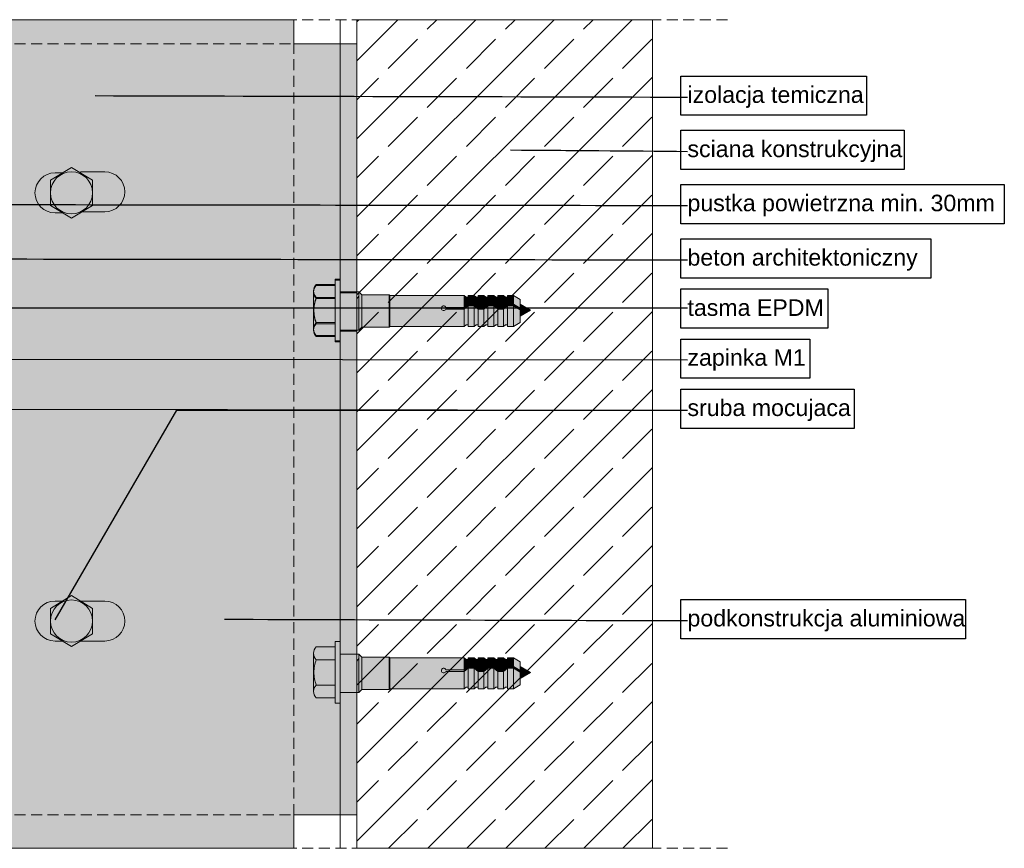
# Model space of a CAD drawing. Extents: x -106507 to -42801, y 48734 to 74234.
# Tile 53 of 69: x -50483 to -48700, y 67636 to 69137. Entities that reach past the tile are written whole.
import ezdxf

# ---------------------------------------------------------------- set-up
doc = ezdxf.new("R2010")
doc.units = 0
doc.header["$MEASUREMENT"] = 0
doc.linetypes.add('Hidden Line', pattern=[30, 20, -10])
for name, color, linetype, lineweight, true_color in [('2D - Ogólne_Pen_No__2', 7, 'Continuous', 15, 0x7f7f7f), ('2D - Ogólne_Pen_No__82', 7, 'Continuous', 20, 0xaaaaaa), ('2D Drafting - General_Pen_No__141', 7, 'Continuous', 0, 0xe8e8e8), ('2D Drafting - General_Pen_No__2', 7, 'Continuous', 15, 0x7f7f7f), ('2D Drafting - General_Pen_No__81', 7, 'Continuous', 20, 0x6a6a6a), ('Annotation - Label_Pen_No__5', 7, 'Continuous', 25, 0x40a5ff)]:
    doc.layers.add(name, color=color, linetype=linetype, lineweight=lineweight, true_color=true_color)
doc.layers.add('2D Drafting - General_Pen_No__121', color=255, linetype='Continuous', lineweight=0)
doc.styles.add('GENERATED_STYLE_2', font='arial.ttf')
doc.dimstyles.new('GENERATED_STYLE__7', dxfattribs={"dimtxt": 0.18, "dimasz": 91.2, "dimexe": 0.18, "dimexo": 0.0625, "dimgap": 0.09, "dimtad": 0, "dimtih": 1, "dimtoh": 1, "dimdec": 4, "dimzin": 0, "dimdsep": 46, "dimcen": 0.09, "dimadec": 0, "dimazin": 0, "dimtfac": 1, "dimtdec": 4, "dimtmove": 0, "dimatfit": 3, "dimldrblk": 'ARROWHEAD_5', "dimfxl": 0, "dimtolj": 1, "dimtzin": 0, "dimarcsym": 0})

# ---------------------------------------------------------------- blocks, each defined once
blk = doc.blocks.new('ARROWHEAD_5')
at = {"color": 0, "linetype": 'Continuous', "lineweight": 0}
blk.add_line((0, 0), (-1, 0), dxfattribs=at)
blk.add_solid([(-1, 0.2679), (0, 0), (-1, -0.2679), (-1, 0.2679)], dxfattribs=at)

msp = doc.modelspace()

# ---------------------------------------------------------------- hatches: boundary and pattern name
at = {"layer": '2D Drafting - General_Pen_No__121', "linetype": 'Continuous'}
for points in [[(-49911.87, 68633.98), (-49946.05, 68633.98, -0.4195601), (-49946.05, 68657.28), (-49911.87, 68657.28)], [(-49902.55, 68611.07), (-49902.55, 68555.15), (-49911.87, 68555.15), (-49911.87, 68611.07), (-49911.87, 68666.99), (-49902.55, 68666.99)], [(-49950.32, 68611.07, 0.092424), (-49946.05, 68588.16, 0.201281), (-49950.93, 68576.51), (-49950.93, 68645.63, 0.201281), (-49946.05, 68633.98, 0.092424)], [(-49872.55, 68574.4), (-49902.55, 68574.4), (-49902.55, 68611.07), (-49902.55, 68644.07), (-49872.55, 68644.07), (-49872.55, 68607.2)], [(-49902.55, 68574.4), (-49902.55, 68611.07), (-49902.55, 68644.07), (-49872.55, 68644.07), (-49872.55, 68608.15), (-49872.55, 68574.4)], [(-49872.55, 68574.49), (-49872.55, 68607.2), (-49872.55, 68631.55), (-49869.04, 68635.92), (-49869.04, 68574.49)], [(-49869.04, 68574.49), (-49869.04, 68644.07), (-49868.86, 68644.07), (-49863.45, 68638.65), (-49863.45, 68579.91), (-49868.86, 68574.49)], [(-49863.45, 68579.81), (-49863.45, 68638.65), (-49813.71, 68638.65), (-49813.71, 68579.81)], [(-49813.71, 68579.81), (-49813.71, 68638.65), (-49812.46, 68637.41), (-49812.46, 68581.05)], [(-49812.46, 68581.05), (-49812.46, 68637.41), (-49678.04, 68637.41), (-49678.04, 68615.75), (-49711.35, 68615.75, 5.4750432), (-49711.35, 68612.79), (-49678.04, 68612.79), (-49678.04, 68581.05)], [(-49670.6, 68634.45), (-49670.6, 68621.5), (-49678.04, 68615.75), (-49678.04, 68637.41), (-49674.3, 68634.45)], [(-49660.25, 68637.41), (-49660.25, 68621.5), (-49670.6, 68621.5), (-49670.6, 68637.41)], [(-49652.81, 68634.45), (-49652.81, 68615.75), (-49660.25, 68621.5), (-49660.25, 68637.41), (-49656.5, 68634.45)], [(-49642.45, 68637.41), (-49642.45, 68615.75), (-49652.81, 68615.75), (-49652.81, 68637.41)], [(-49642.45, 68615.75), (-49642.45, 68637.41), (-49638.71, 68634.45), (-49635.01, 68634.45), (-49635.01, 68621.5)], [(-49624.65, 68637.41), (-49624.65, 68621.5), (-49635.01, 68621.5), (-49635.01, 68637.41)], [(-49617.21, 68634.45), (-49617.21, 68615.75), (-49624.65, 68621.5), (-49624.65, 68637.41), (-49620.91, 68634.45)], [(-49606.86, 68637.41), (-49606.86, 68615.75), (-49617.21, 68615.75), (-49617.21, 68637.41)], [(-49599.42, 68634.45), (-49599.42, 68621.5), (-49606.86, 68615.75), (-49606.86, 68637.41), (-49603.11, 68634.45)], [(-49599.42, 68621.5), (-49599.42, 68637.41), (-49589.06, 68637.41), (-49589.06, 68621.5)], [(-49576.68, 68614.35), (-49589.06, 68621.5), (-49589.06, 68637.41), (-49576.68, 68630.26)], [(-49911.87, 68588.16), (-49946.05, 68588.16, -0.092424), (-49950.32, 68611.07, -0.092424), (-49946.05, 68633.98), (-49911.87, 68633.98), (-49911.87, 68611.07)], [(-49678.04, 68612.79), (-49711.35, 68612.79, -5.4750432), (-49711.35, 68615.75), (-49678.04, 68615.75)], [(-49678.04, 68615.75), (-49670.6, 68621.5), (-49670.6, 68618.54), (-49678.04, 68612.79)], [(-49670.6, 68584.01), (-49674.3, 68584.01), (-49678.04, 68581.05), (-49678.04, 68612.79), (-49670.6, 68618.54)], [(-49670.6, 68621.5), (-49660.25, 68621.5), (-49660.25, 68618.54), (-49670.6, 68618.54)], [(-49670.6, 68581.05), (-49670.6, 68618.54), (-49660.25, 68618.54), (-49660.25, 68581.05)], [(-49652.81, 68612.79), (-49660.25, 68618.54), (-49660.25, 68621.5), (-49652.81, 68615.75)], [(-49652.81, 68584.01), (-49656.5, 68584.01), (-49660.25, 68581.05), (-49660.25, 68618.54), (-49652.81, 68612.79)], [(-49635.01, 68618.54), (-49642.45, 68612.79), (-49642.45, 68615.75), (-49635.01, 68621.5)], [(-49635.01, 68584.01), (-49638.71, 68584.01), (-49642.45, 68581.05), (-49642.45, 68612.79), (-49635.01, 68618.54)], [(-49624.65, 68618.54), (-49635.01, 68618.54), (-49635.01, 68621.5), (-49624.65, 68621.5)], [(-49624.65, 68581.05), (-49635.01, 68581.05), (-49635.01, 68618.54), (-49624.65, 68618.54)], [(-49617.21, 68612.79), (-49624.65, 68618.54), (-49624.65, 68621.5), (-49617.21, 68615.75)], [(-49617.21, 68584.01), (-49620.91, 68584.01), (-49624.65, 68581.05), (-49624.65, 68618.54), (-49617.21, 68612.79)], [(-49606.86, 68615.75), (-49599.42, 68621.5), (-49599.42, 68618.54), (-49606.86, 68612.79)], [(-49599.42, 68584.01), (-49603.11, 68584.01), (-49606.86, 68581.05), (-49606.86, 68612.79), (-49599.42, 68618.54)], [(-49599.42, 68621.5), (-49589.06, 68621.5), (-49589.06, 68618.54), (-49599.42, 68618.54)], [(-49599.42, 68581.05), (-49599.42, 68618.54), (-49589.06, 68618.54), (-49589.06, 68581.05)], [(-49576.68, 68611.39), (-49589.06, 68618.54), (-49589.06, 68621.5), (-49576.68, 68614.35)], [(-49576.68, 68588.2), (-49589.06, 68581.05), (-49589.06, 68618.54), (-49576.68, 68611.39)], [(-49557.95, 68610.98), (-49576.68, 68600.16), (-49576.68, 68621.79)], [(-49652.81, 68615.75), (-49642.45, 68615.75), (-49642.45, 68612.79), (-49652.81, 68612.79)], [(-49652.81, 68581.05), (-49652.81, 68612.79), (-49642.45, 68612.79), (-49642.45, 68581.05)], [(-49617.21, 68615.75), (-49606.86, 68615.75), (-49606.86, 68612.79), (-49617.21, 68612.79)], [(-49606.86, 68581.05), (-49617.21, 68581.05), (-49617.21, 68612.79), (-49606.86, 68612.79)], [(-49911.87, 68564.86), (-49946.05, 68564.86, -0.4195601), (-49946.05, 68588.16), (-49911.87, 68588.16)], [(-49902.55, 67954.39), (-49902.55, 67898.47), (-49911.87, 67898.47), (-49911.87, 67954.39), (-49911.87, 68010.31), (-49902.55, 68010.31)], [(-49911.87, 67977.3), (-49946.05, 67977.3, -0.4195601), (-49946.05, 68000.6), (-49911.87, 68000.6)], [(-49950.32, 67954.39, 0.092424), (-49946.05, 67931.48, 0.201281), (-49950.93, 67919.83), (-49950.93, 67988.95, 0.201281), (-49946.05, 67977.3, 0.092424)], [(-49911.87, 67931.48), (-49946.05, 67931.48, -0.092424), (-49950.32, 67954.39, -0.092424), (-49946.05, 67977.3), (-49911.87, 67977.3), (-49911.87, 67954.39)], [(-49872.55, 67917.71), (-49902.55, 67917.71), (-49902.55, 67954.39), (-49902.55, 67987.38), (-49872.55, 67987.38), (-49872.55, 67950.51)], [(-49902.55, 67917.71), (-49902.55, 67954.39), (-49902.55, 67987.38), (-49872.55, 67987.38), (-49872.55, 67951.46), (-49872.55, 67917.71)], [(-49872.55, 67917.81), (-49872.55, 67950.51), (-49872.55, 67974.87), (-49869.04, 67979.24), (-49869.04, 67917.81)], [(-49869.04, 67917.81), (-49869.04, 67987.38), (-49868.86, 67987.38), (-49863.45, 67981.97), (-49863.45, 67923.22), (-49868.86, 67917.81)], [(-49863.45, 67923.13), (-49863.45, 67981.97), (-49813.71, 67981.97), (-49813.71, 67923.13)], [(-49813.71, 67923.13), (-49813.71, 67981.97), (-49812.46, 67980.73), (-49812.46, 67924.37)], [(-49812.46, 67924.37), (-49812.46, 67980.73), (-49678.04, 67980.73), (-49678.04, 67959.07), (-49711.35, 67959.07, 5.4750432), (-49711.35, 67956.11), (-49678.04, 67956.11), (-49678.04, 67924.37)], [(-49670.6, 67977.77), (-49670.6, 67964.82), (-49678.04, 67959.07), (-49678.04, 67980.73), (-49674.3, 67977.77)], [(-49660.25, 67980.73), (-49660.25, 67964.82), (-49670.6, 67964.82), (-49670.6, 67980.73)], [(-49652.81, 67977.77), (-49652.81, 67959.07), (-49660.25, 67964.82), (-49660.25, 67980.73), (-49656.5, 67977.77)], [(-49642.45, 67980.73), (-49642.45, 67959.07), (-49652.81, 67959.07), (-49652.81, 67980.73)], [(-49642.45, 67959.07), (-49642.45, 67980.73), (-49638.71, 67977.77), (-49635.01, 67977.77), (-49635.01, 67964.82)], [(-49624.65, 67980.73), (-49624.65, 67964.82), (-49635.01, 67964.82), (-49635.01, 67980.73)], [(-49617.21, 67977.77), (-49617.21, 67959.07), (-49624.65, 67964.82), (-49624.65, 67980.73), (-49620.91, 67977.77)], [(-49606.86, 67980.73), (-49606.86, 67959.07), (-49617.21, 67959.07), (-49617.21, 67980.73)], [(-49599.42, 67977.77), (-49599.42, 67964.82), (-49606.86, 67959.07), (-49606.86, 67980.73), (-49603.11, 67977.77)], [(-49599.42, 67964.82), (-49599.42, 67980.73), (-49589.06, 67980.73), (-49589.06, 67964.82)], [(-49576.68, 67957.67), (-49589.06, 67964.82), (-49589.06, 67980.73), (-49576.68, 67973.58)], [(-49678.04, 67956.11), (-49711.35, 67956.11, -5.4750432), (-49711.35, 67959.07), (-49678.04, 67959.07)], [(-49678.04, 67959.07), (-49670.6, 67964.82), (-49670.6, 67961.86), (-49678.04, 67956.11)], [(-49670.6, 67927.33), (-49674.3, 67927.33), (-49678.04, 67924.37), (-49678.04, 67956.11), (-49670.6, 67961.86)], [(-49670.6, 67964.82), (-49660.25, 67964.82), (-49660.25, 67961.86), (-49670.6, 67961.86)], [(-49670.6, 67924.37), (-49670.6, 67961.86), (-49660.25, 67961.86), (-49660.25, 67924.37)], [(-49652.81, 67956.11), (-49660.25, 67961.86), (-49660.25, 67964.82), (-49652.81, 67959.07)], [(-49652.81, 67927.33), (-49656.5, 67927.33), (-49660.25, 67924.37), (-49660.25, 67961.86), (-49652.81, 67956.11)], [(-49652.81, 67959.07), (-49642.45, 67959.07), (-49642.45, 67956.11), (-49652.81, 67956.11)], [(-49635.01, 67961.86), (-49642.45, 67956.11), (-49642.45, 67959.07), (-49635.01, 67964.82)], [(-49635.01, 67927.33), (-49638.71, 67927.33), (-49642.45, 67924.37), (-49642.45, 67956.11), (-49635.01, 67961.86)], [(-49624.65, 67961.86), (-49635.01, 67961.86), (-49635.01, 67964.82), (-49624.65, 67964.82)], [(-49624.65, 67924.37), (-49635.01, 67924.37), (-49635.01, 67961.86), (-49624.65, 67961.86)], [(-49617.21, 67956.11), (-49624.65, 67961.86), (-49624.65, 67964.82), (-49617.21, 67959.07)], [(-49617.21, 67927.33), (-49620.91, 67927.33), (-49624.65, 67924.37), (-49624.65, 67961.86), (-49617.21, 67956.11)], [(-49617.21, 67959.07), (-49606.86, 67959.07), (-49606.86, 67956.11), (-49617.21, 67956.11)], [(-49606.86, 67959.07), (-49599.42, 67964.82), (-49599.42, 67961.86), (-49606.86, 67956.11)], [(-49599.42, 67927.33), (-49603.11, 67927.33), (-49606.86, 67924.37), (-49606.86, 67956.11), (-49599.42, 67961.86)], [(-49599.42, 67964.82), (-49589.06, 67964.82), (-49589.06, 67961.86), (-49599.42, 67961.86)], [(-49599.42, 67924.37), (-49599.42, 67961.86), (-49589.06, 67961.86), (-49589.06, 67924.37)], [(-49576.68, 67954.71), (-49589.06, 67961.86), (-49589.06, 67964.82), (-49576.68, 67957.67)], [(-49576.68, 67931.52), (-49589.06, 67924.37), (-49589.06, 67961.86), (-49576.68, 67954.71)], [(-49557.95, 67954.29), (-49576.68, 67943.48), (-49576.68, 67965.1)], [(-49652.81, 67924.37), (-49652.81, 67956.11), (-49642.45, 67956.11), (-49642.45, 67924.37)], [(-49606.86, 67924.37), (-49617.21, 67924.37), (-49617.21, 67956.11), (-49606.86, 67956.11)], [(-49911.87, 67908.18), (-49946.05, 67908.18, -0.4195601), (-49946.05, 67931.48), (-49911.87, 67931.48)]]:
    msp.add_hatch(color=256, dxfattribs=at).paths.add_polyline_path(points, flags=0)
at = {"layer": '2D Drafting - General_Pen_No__141', "linetype": 'Continuous'}
msp.add_hatch(color=256, dxfattribs=at).paths.add_polyline_path([(-50980.17, 69137.23), (-50980.17, 67635.51), (-49986.82, 67635.51), (-49986.82, 67696.35), (-49872.55, 67696.35), (-49872.55, 69093.21), (-49986.82, 69093.21), (-49986.82, 69137.23)], flags=0)
at = {"layer": '2D Drafting - General_Pen_No__81', "linetype": 'Continuous'}
h = msp.add_hatch(dxfattribs=at)
h.set_pattern_fill('Solid___Dashed', color=256, style=0, pattern_type=2)
h.set_pattern_definition([(45, (0, 0), (-70.71068, 70.71068), []), (45, (-35.36, 35.36), (-70.71068, 70.71068), [75, -25])])
h.paths.add_polyline_path([(-49872.55, 69137.23), (-49872.55, 67635.51), (-49336.78, 67635.51), (-49336.78, 68212.23), (-49336.78, 69137.23)], flags=0)

# ---------------------------------------------------------------- linework, layer by layer
at = {"layer": '2D - Ogólne_Pen_No__2', "linetype": 'Continuous'}
for p, q in [((-49872.55, 68644.07), (-49872.55, 68607.2)), ((-49868.86, 68644.07), (-49872.55, 68644.07)), ((-49863.45, 68638.65), (-49868.86, 68644.07)), ((-49813.71, 68638.65), (-49863.45, 68638.65)), ((-49863.45, 68638.65), (-49863.45, 68579.81)), ((-49812.46, 68637.41), (-49813.71, 68638.65)), ((-49813.71, 68638.65), (-49813.71, 68579.81)), ((-49678.04, 68637.41), (-49812.46, 68637.41)), ((-49812.46, 68581.05), (-49812.46, 68637.41)), ((-49674.3, 68634.45), (-49678.04, 68637.41)), ((-49678.04, 68637.41), (-49678.04, 68581.05)), ((-49670.6, 68634.45), (-49674.3, 68634.45)), ((-49670.6, 68637.41), (-49670.6, 68634.45)), ((-49660.25, 68637.41), (-49670.6, 68637.41)), ((-49670.6, 68637.41), (-49670.6, 68581.05)), ((-49656.5, 68634.45), (-49660.25, 68637.41)), ((-49660.25, 68637.41), (-49660.25, 68581.05)), ((-49652.81, 68634.45), (-49656.5, 68634.45)), ((-49652.81, 68637.41), (-49652.81, 68634.45)), ((-49642.45, 68637.41), (-49652.81, 68637.41)), ((-49652.81, 68637.41), (-49652.81, 68581.05)), ((-49638.71, 68634.45), (-49642.45, 68637.41)), ((-49642.45, 68637.41), (-49642.45, 68581.05)), ((-49635.01, 68634.45), (-49638.71, 68634.45)), ((-49635.01, 68637.41), (-49635.01, 68634.45)), ((-49624.65, 68637.41), (-49635.01, 68637.41)), ((-49635.01, 68637.41), (-49635.01, 68581.05)), ((-49620.91, 68634.45), (-49624.65, 68637.41)), ((-49624.65, 68637.41), (-49624.65, 68581.05)), ((-49617.21, 68634.45), (-49620.91, 68634.45)), ((-49617.21, 68637.41), (-49617.21, 68634.45)), ((-49606.86, 68637.41), (-49617.21, 68637.41)), ((-49617.21, 68637.41), (-49617.21, 68581.05)), ((-49603.11, 68634.45), (-49606.86, 68637.41)), ((-49606.86, 68637.41), (-49606.86, 68581.05)), ((-49599.42, 68634.45), (-49603.11, 68634.45)), ((-49599.42, 68637.41), (-49599.42, 68581.05)), ((-49589.06, 68637.41), (-49599.42, 68637.41)), ((-49576.68, 68630.26), (-49589.06, 68637.41)), ((-49589.06, 68637.41), (-49589.06, 68581.05)), ((-49670.6, 68621.5), (-49678.04, 68615.75)), ((-49670.6, 68618.54), (-49678.04, 68612.79)), ((-49660.25, 68621.5), (-49670.6, 68621.5)), ((-49660.25, 68618.54), (-49670.6, 68618.54)), ((-49652.81, 68615.75), (-49660.25, 68621.5)), ((-49652.81, 68612.79), (-49660.25, 68618.54)), ((-49635.01, 68621.5), (-49642.45, 68615.75)), ((-49635.01, 68618.54), (-49642.45, 68612.79)), ((-49624.65, 68621.5), (-49635.01, 68621.5)), ((-49624.65, 68618.54), (-49635.01, 68618.54)), ((-49617.21, 68615.75), (-49624.65, 68621.5)), ((-49617.21, 68612.79), (-49624.65, 68618.54)), ((-49599.42, 68621.5), (-49606.86, 68615.75)), ((-49599.42, 68618.54), (-49606.86, 68612.79)), ((-49589.06, 68621.5), (-49599.42, 68621.5)), ((-49589.06, 68618.54), (-49599.42, 68618.54)), ((-49576.68, 68614.35), (-49589.06, 68621.5)), ((-49576.68, 68611.39), (-49589.06, 68618.54)), ((-49576.68, 68630.26), (-49576.68, 68588.2)), ((-49576.68, 68621.79), (-49557.95, 68610.98)), ((-49872.55, 68574.49), (-49872.55, 68608.24)), ((-49872.55, 68574.4), (-49872.55, 68608.15)), ((-49678.04, 68615.75), (-49711.35, 68615.75)), ((-49678.04, 68612.79), (-49711.35, 68612.79)), ((-49642.45, 68615.75), (-49652.81, 68615.75)), ((-49642.45, 68612.79), (-49652.81, 68612.79)), ((-49606.86, 68615.75), (-49617.21, 68615.75)), ((-49606.86, 68612.79), (-49617.21, 68612.79)), ((-49576.68, 68600.16), (-49557.95, 68610.98)), ((-49812.46, 68581.05), (-49813.71, 68579.81)), ((-49678.04, 68581.05), (-49812.46, 68581.05)), ((-49674.3, 68584.01), (-49678.04, 68581.05)), ((-49670.6, 68584.01), (-49674.3, 68584.01)), ((-49670.6, 68581.05), (-49670.6, 68584.01)), ((-49660.25, 68581.05), (-49670.6, 68581.05)), ((-49656.5, 68584.01), (-49660.25, 68581.05)), ((-49652.81, 68584.01), (-49656.5, 68584.01)), ((-49652.81, 68581.05), (-49652.81, 68584.01)), ((-49642.45, 68581.05), (-49652.81, 68581.05)), ((-49638.71, 68584.01), (-49642.45, 68581.05)), ((-49635.01, 68584.01), (-49638.71, 68584.01)), ((-49635.01, 68581.05), (-49635.01, 68584.01)), ((-49624.65, 68581.05), (-49635.01, 68581.05)), ((-49620.91, 68584.01), (-49624.65, 68581.05)), ((-49617.21, 68584.01), (-49620.91, 68584.01)), ((-49617.21, 68581.05), (-49617.21, 68584.01)), ((-49606.86, 68581.05), (-49617.21, 68581.05)), ((-49603.11, 68584.01), (-49606.86, 68581.05)), ((-49599.42, 68584.01), (-49603.11, 68584.01)), ((-49589.06, 68581.05), (-49599.42, 68581.05)), ((-49576.68, 68588.2), (-49589.06, 68581.05)), ((-49868.86, 68574.49), (-49872.55, 68574.49)), ((-49868.86, 68574.4), (-49872.55, 68574.4)), ((-49863.45, 68579.91), (-49868.86, 68574.49)), ((-49863.45, 68579.81), (-49868.86, 68574.4)), ((-49813.71, 68579.81), (-49863.45, 68579.81)), ((-49868.86, 67987.38), (-49872.55, 67987.38)), ((-49863.45, 67981.97), (-49868.86, 67987.38)), ((-49813.71, 67981.97), (-49863.45, 67981.97)), ((-49863.45, 67981.97), (-49863.45, 67923.13)), ((-49812.46, 67980.73), (-49813.71, 67981.97)), ((-49813.71, 67981.97), (-49813.71, 67923.13)), ((-49678.04, 67980.73), (-49812.46, 67980.73)), ((-49812.46, 67924.37), (-49812.46, 67980.73)), ((-49674.3, 67977.77), (-49678.04, 67980.73)), ((-49678.04, 67980.73), (-49678.04, 67924.37)), ((-49670.6, 67977.77), (-49674.3, 67977.77)), ((-49670.6, 67980.73), (-49670.6, 67977.77)), ((-49660.25, 67980.73), (-49670.6, 67980.73)), ((-49670.6, 67980.73), (-49670.6, 67924.37)), ((-49656.5, 67977.77), (-49660.25, 67980.73)), ((-49660.25, 67980.73), (-49660.25, 67924.37)), ((-49652.81, 67977.77), (-49656.5, 67977.77)), ((-49652.81, 67980.73), (-49652.81, 67977.77)), ((-49642.45, 67980.73), (-49652.81, 67980.73)), ((-49652.81, 67980.73), (-49652.81, 67924.37)), ((-49638.71, 67977.77), (-49642.45, 67980.73)), ((-49642.45, 67980.73), (-49642.45, 67924.37)), ((-49635.01, 67977.77), (-49638.71, 67977.77)), ((-49635.01, 67980.73), (-49635.01, 67977.77)), ((-49624.65, 67980.73), (-49635.01, 67980.73)), ((-49635.01, 67980.73), (-49635.01, 67924.37)), ((-49620.91, 67977.77), (-49624.65, 67980.73)), ((-49624.65, 67980.73), (-49624.65, 67924.37)), ((-49617.21, 67977.77), (-49620.91, 67977.77)), ((-49617.21, 67980.73), (-49617.21, 67977.77)), ((-49606.86, 67980.73), (-49617.21, 67980.73)), ((-49617.21, 67980.73), (-49617.21, 67924.37)), ((-49603.11, 67977.77), (-49606.86, 67980.73)), ((-49606.86, 67980.73), (-49606.86, 67924.37)), ((-49599.42, 67977.77), (-49603.11, 67977.77)), ((-49599.42, 67980.73), (-49599.42, 67924.37)), ((-49589.06, 67980.73), (-49599.42, 67980.73)), ((-49576.68, 67973.58), (-49589.06, 67980.73)), ((-49589.06, 67980.73), (-49589.06, 67924.37)), ((-49678.04, 67959.07), (-49711.35, 67959.07)), ((-49670.6, 67964.82), (-49678.04, 67959.07)), ((-49670.6, 67961.86), (-49678.04, 67956.11)), ((-49660.25, 67964.82), (-49670.6, 67964.82)), ((-49660.25, 67961.86), (-49670.6, 67961.86)), ((-49652.81, 67959.07), (-49660.25, 67964.82)), ((-49652.81, 67956.11), (-49660.25, 67961.86)), ((-49642.45, 67959.07), (-49652.81, 67959.07)), ((-49635.01, 67964.82), (-49642.45, 67959.07)), ((-49635.01, 67961.86), (-49642.45, 67956.11)), ((-49624.65, 67964.82), (-49635.01, 67964.82)), ((-49624.65, 67961.86), (-49635.01, 67961.86)), ((-49617.21, 67959.07), (-49624.65, 67964.82)), ((-49617.21, 67956.11), (-49624.65, 67961.86)), ((-49606.86, 67959.07), (-49617.21, 67959.07)), ((-49599.42, 67964.82), (-49606.86, 67959.07)), ((-49599.42, 67961.86), (-49606.86, 67956.11)), ((-49589.06, 67964.82), (-49599.42, 67964.82)), ((-49589.06, 67961.86), (-49599.42, 67961.86)), ((-49576.68, 67957.67), (-49589.06, 67964.82)), ((-49576.68, 67954.71), (-49589.06, 67961.86)), ((-49576.68, 67973.58), (-49576.68, 67931.52)), ((-49576.68, 67965.1), (-49557.95, 67954.29)), ((-49872.55, 67917.81), (-49872.55, 67951.56)), ((-49678.04, 67956.11), (-49711.35, 67956.11)), ((-49642.45, 67956.11), (-49652.81, 67956.11)), ((-49606.86, 67956.11), (-49617.21, 67956.11)), ((-49576.68, 67943.48), (-49557.95, 67954.29)), ((-49863.45, 67923.22), (-49868.86, 67917.81)), ((-49863.45, 67923.13), (-49868.86, 67917.71)), ((-49813.71, 67923.13), (-49863.45, 67923.13)), ((-49812.46, 67924.37), (-49813.71, 67923.13)), ((-49678.04, 67924.37), (-49812.46, 67924.37)), ((-49674.3, 67927.33), (-49678.04, 67924.37)), ((-49670.6, 67927.33), (-49674.3, 67927.33)), ((-49670.6, 67924.37), (-49670.6, 67927.33)), ((-49660.25, 67924.37), (-49670.6, 67924.37)), ((-49656.5, 67927.33), (-49660.25, 67924.37)), ((-49652.81, 67927.33), (-49656.5, 67927.33)), ((-49652.81, 67924.37), (-49652.81, 67927.33)), ((-49642.45, 67924.37), (-49652.81, 67924.37)), ((-49638.71, 67927.33), (-49642.45, 67924.37)), ((-49635.01, 67927.33), (-49638.71, 67927.33)), ((-49635.01, 67924.37), (-49635.01, 67927.33)), ((-49624.65, 67924.37), (-49635.01, 67924.37)), ((-49620.91, 67927.33), (-49624.65, 67924.37)), ((-49617.21, 67927.33), (-49620.91, 67927.33)), ((-49617.21, 67924.37), (-49617.21, 67927.33)), ((-49606.86, 67924.37), (-49617.21, 67924.37)), ((-49603.11, 67927.33), (-49606.86, 67924.37)), ((-49599.42, 67927.33), (-49603.11, 67927.33)), ((-49589.06, 67924.37), (-49599.42, 67924.37)), ((-49576.68, 67931.52), (-49589.06, 67924.37)), ((-49868.86, 67917.81), (-49872.55, 67917.81)), ((-49868.86, 67917.71), (-49872.55, 67917.71))]:
    msp.add_line(p, q, dxfattribs=at)
msp.add_arc((-49715.27, 68614.27), 4.18, 20.70161, 339.29839, dxfattribs=at)
at = {"layer": '2D - Ogólne_Pen_No__82', "linetype": 'Continuous'}
msp.add_arc((-49715.27, 67957.59), 4.18, 20.70161, 339.29839, dxfattribs=at)
at = {"layer": '2D Drafting - General_Pen_No__2', "linetype": 'Hidden Line'}
for p, q in [((-51471.32, 69137.23), (-49196.39, 69137.23)), ((-49986.82, 67635.51), (-49986.82, 69137.23)), ((-49872.55, 69093.21), (-50871.84, 69093.21)), ((-49872.55, 67696.35), (-50871.84, 67696.35)), ((-51471.32, 67635.51), (-49196.39, 67635.51))]:
    msp.add_line(p, q, dxfattribs=at)
at = {"layer": '2D Drafting - General_Pen_No__2', "linetype": 'Continuous'}
for p, q in [((-50677.15, 69137.23), (-50072.55, 69137.23)), ((-49902.55, 67635.51), (-49902.55, 69137.23)), ((-49872.55, 67635.51), (-49872.55, 69137.23)), ((-49336.78, 67635.51), (-49336.78, 69137.23)), ((-50427.38, 68846.37), (-50389.22, 68869.37)), ((-50351.05, 68846.37), (-50389.22, 68869.37)), ((-50405.33, 68859.66), (-50419.07, 68859.66)), ((-50328.9, 68861.53), (-50373.11, 68861.53)), ((-50427.38, 68846.37), (-50427.38, 68800.37)), ((-50351.05, 68846.37), (-50351.05, 68800.37)), ((-50427.38, 68800.37), (-50389.22, 68777.37)), ((-50351.05, 68800.37), (-50389.22, 68777.37)), ((-50419.07, 68787.08), (-50405.33, 68787.08)), ((-50373.11, 68788.95), (-50328.9, 68788.95)), ((-49946.05, 68655.44), (-49911.87, 68655.44)), ((-49911.87, 68665.15), (-49902.55, 68665.15)), ((-49911.87, 68609.23), (-49911.87, 68665.15)), ((-49902.55, 68665.15), (-49902.55, 68609.23)), ((-49950.93, 68574.67), (-49950.93, 68643.79)), ((-49902.55, 68642.23), (-49872.55, 68642.23)), ((-49946.05, 68632.14), (-49911.87, 68632.14)), ((-49911.87, 68609.23), (-49911.87, 68553.31)), ((-49902.55, 68553.31), (-49902.55, 68609.23)), ((-49946.05, 68586.32), (-49911.87, 68586.32)), ((-49946.05, 68563.02), (-49911.87, 68563.02)), ((-49902.55, 68572.55), (-49872.55, 68572.55)), ((-49911.87, 68553.31), (-49902.55, 68553.31)), ((-50427.38, 68070.4), (-50389.22, 68093.4)), ((-50405.33, 68083.69), (-50419.07, 68083.69)), ((-50351.05, 68070.4), (-50389.22, 68093.4)), ((-50328.9, 68083.69), (-50373.11, 68083.69)), ((-50427.38, 68070.4), (-50427.38, 68024.4)), ((-50351.05, 68070.4), (-50351.05, 68024.4)), ((-50427.38, 68024.4), (-50389.22, 68001.4)), ((-50419.07, 68011.11), (-50405.33, 68011.11)), ((-50351.05, 68024.4), (-50389.22, 68001.4)), ((-50373.11, 68011.11), (-50328.9, 68011.11)), ((-49911.87, 67954.39), (-49911.87, 68010.31)), ((-49911.87, 68010.31), (-49902.55, 68010.31)), ((-49902.55, 68010.31), (-49902.55, 67954.39)), ((-49946.05, 68000.6), (-49911.87, 68000.6)), ((-49950.93, 67919.83), (-49950.93, 67988.95)), ((-49946.05, 67977.3), (-49911.87, 67977.3)), ((-49902.55, 67987.38), (-49872.55, 67987.38)), ((-49911.87, 67954.39), (-49911.87, 67898.47)), ((-49902.55, 67898.47), (-49902.55, 67954.39)), ((-49946.05, 67931.48), (-49911.87, 67931.48)), ((-49946.05, 67908.18), (-49911.87, 67908.18)), ((-49902.55, 67917.71), (-49872.55, 67917.71)), ((-49911.87, 67898.47), (-49902.55, 67898.47))]:
    msp.add_line(p, q, dxfattribs=at)
at = {"layer": '2D Drafting - General_Pen_No__2', "linetype": 'Continuous', "flags": 128}
for points in [[(-50980.17, 69137.23), (-50980.17, 67635.51), (-49986.82, 67635.51), (-49986.82, 67696.35), (-49872.55, 67696.35), (-49872.55, 69093.21), (-49986.82, 69093.21), (-49986.82, 69137.23)], [(-49872.55, 69137.23), (-49872.55, 67635.51), (-49336.78, 67635.51), (-49336.78, 68212.23), (-49336.78, 69137.23)], [(-49902.55, 68611.07), (-49902.55, 68555.15), (-49911.87, 68555.15), (-49911.87, 68611.07), (-49911.87, 68666.99), (-49902.55, 68666.99)], [(-49872.55, 68574.4), (-49902.55, 68574.4), (-49902.55, 68611.07), (-49902.55, 68644.07), (-49872.55, 68644.07), (-49872.55, 68607.2)], [(-49902.55, 68574.4), (-49902.55, 68611.07), (-49902.55, 68644.07), (-49872.55, 68644.07), (-49872.55, 68608.15), (-49872.55, 68574.4)], [(-49872.55, 68574.49), (-49872.55, 68607.2), (-49872.55, 68631.55), (-49869.04, 68635.92), (-49869.04, 68574.49)], [(-49869.04, 68574.49), (-49869.04, 68644.07), (-49868.86, 68644.07), (-49863.45, 68638.65), (-49863.45, 68579.91), (-49868.86, 68574.49)], [(-49863.45, 68579.81), (-49863.45, 68638.65), (-49813.71, 68638.65), (-49813.71, 68579.81)], [(-49813.71, 68579.81), (-49813.71, 68638.65), (-49812.46, 68637.41), (-49812.46, 68581.05)], [(-49670.6, 68634.45), (-49670.6, 68621.5), (-49678.04, 68615.75), (-49678.04, 68637.41), (-49674.3, 68634.45)], [(-49660.25, 68637.41), (-49660.25, 68621.5), (-49670.6, 68621.5), (-49670.6, 68637.41)], [(-49652.81, 68634.45), (-49652.81, 68615.75), (-49660.25, 68621.5), (-49660.25, 68637.41), (-49656.5, 68634.45)], [(-49642.45, 68637.41), (-49642.45, 68615.75), (-49652.81, 68615.75), (-49652.81, 68637.41)], [(-49642.45, 68615.75), (-49642.45, 68637.41), (-49638.71, 68634.45), (-49635.01, 68634.45), (-49635.01, 68621.5)], [(-49624.65, 68637.41), (-49624.65, 68621.5), (-49635.01, 68621.5), (-49635.01, 68637.41)], [(-49617.21, 68634.45), (-49617.21, 68615.75), (-49624.65, 68621.5), (-49624.65, 68637.41), (-49620.91, 68634.45)], [(-49606.86, 68637.41), (-49606.86, 68615.75), (-49617.21, 68615.75), (-49617.21, 68637.41)], [(-49599.42, 68634.45), (-49599.42, 68621.5), (-49606.86, 68615.75), (-49606.86, 68637.41), (-49603.11, 68634.45)], [(-49599.42, 68621.5), (-49599.42, 68637.41), (-49589.06, 68637.41), (-49589.06, 68621.5)], [(-49576.68, 68614.35), (-49589.06, 68621.5), (-49589.06, 68637.41), (-49576.68, 68630.26)], [(-49678.04, 68615.75), (-49670.6, 68621.5), (-49670.6, 68618.54), (-49678.04, 68612.79)], [(-49670.6, 68584.01), (-49674.3, 68584.01), (-49678.04, 68581.05), (-49678.04, 68612.79), (-49670.6, 68618.54)], [(-49670.6, 68621.5), (-49660.25, 68621.5), (-49660.25, 68618.54), (-49670.6, 68618.54)], [(-49670.6, 68581.05), (-49670.6, 68618.54), (-49660.25, 68618.54), (-49660.25, 68581.05)], [(-49652.81, 68612.79), (-49660.25, 68618.54), (-49660.25, 68621.5), (-49652.81, 68615.75)], [(-49652.81, 68584.01), (-49656.5, 68584.01), (-49660.25, 68581.05), (-49660.25, 68618.54), (-49652.81, 68612.79)], [(-49635.01, 68618.54), (-49642.45, 68612.79), (-49642.45, 68615.75), (-49635.01, 68621.5)], [(-49635.01, 68584.01), (-49638.71, 68584.01), (-49642.45, 68581.05), (-49642.45, 68612.79), (-49635.01, 68618.54)], [(-49624.65, 68618.54), (-49635.01, 68618.54), (-49635.01, 68621.5), (-49624.65, 68621.5)], [(-49624.65, 68581.05), (-49635.01, 68581.05), (-49635.01, 68618.54), (-49624.65, 68618.54)], [(-49617.21, 68612.79), (-49624.65, 68618.54), (-49624.65, 68621.5), (-49617.21, 68615.75)], [(-49617.21, 68584.01), (-49620.91, 68584.01), (-49624.65, 68581.05), (-49624.65, 68618.54), (-49617.21, 68612.79)], [(-49606.86, 68615.75), (-49599.42, 68621.5), (-49599.42, 68618.54), (-49606.86, 68612.79)], [(-49599.42, 68584.01), (-49603.11, 68584.01), (-49606.86, 68581.05), (-49606.86, 68612.79), (-49599.42, 68618.54)], [(-49599.42, 68621.5), (-49589.06, 68621.5), (-49589.06, 68618.54), (-49599.42, 68618.54)], [(-49599.42, 68581.05), (-49599.42, 68618.54), (-49589.06, 68618.54), (-49589.06, 68581.05)], [(-49576.68, 68611.39), (-49589.06, 68618.54), (-49589.06, 68621.5), (-49576.68, 68614.35)], [(-49576.68, 68588.2), (-49589.06, 68581.05), (-49589.06, 68618.54), (-49576.68, 68611.39)], [(-49557.95, 68610.98), (-49576.68, 68600.16), (-49576.68, 68621.79)], [(-49652.81, 68615.75), (-49642.45, 68615.75), (-49642.45, 68612.79), (-49652.81, 68612.79)], [(-49652.81, 68581.05), (-49652.81, 68612.79), (-49642.45, 68612.79), (-49642.45, 68581.05)], [(-49617.21, 68615.75), (-49606.86, 68615.75), (-49606.86, 68612.79), (-49617.21, 68612.79)], [(-49606.86, 68581.05), (-49617.21, 68581.05), (-49617.21, 68612.79), (-49606.86, 68612.79)], [(-49902.55, 67954.39), (-49902.55, 67898.47), (-49911.87, 67898.47), (-49911.87, 67954.39), (-49911.87, 68010.31), (-49902.55, 68010.31)], [(-49872.55, 67917.71), (-49902.55, 67917.71), (-49902.55, 67954.39), (-49902.55, 67987.38), (-49872.55, 67987.38), (-49872.55, 67950.51)], [(-49902.55, 67917.71), (-49902.55, 67954.39), (-49902.55, 67987.38), (-49872.55, 67987.38), (-49872.55, 67951.46), (-49872.55, 67917.71)], [(-49872.55, 67917.81), (-49872.55, 67950.51), (-49872.55, 67974.87), (-49869.04, 67979.24), (-49869.04, 67917.81)], [(-49869.04, 67917.81), (-49869.04, 67987.38), (-49868.86, 67987.38), (-49863.45, 67981.97), (-49863.45, 67923.22), (-49868.86, 67917.81)], [(-49863.45, 67923.13), (-49863.45, 67981.97), (-49813.71, 67981.97), (-49813.71, 67923.13)], [(-49813.71, 67923.13), (-49813.71, 67981.97), (-49812.46, 67980.73), (-49812.46, 67924.37)], [(-49670.6, 67977.77), (-49670.6, 67964.82), (-49678.04, 67959.07), (-49678.04, 67980.73), (-49674.3, 67977.77)], [(-49660.25, 67980.73), (-49660.25, 67964.82), (-49670.6, 67964.82), (-49670.6, 67980.73)], [(-49652.81, 67977.77), (-49652.81, 67959.07), (-49660.25, 67964.82), (-49660.25, 67980.73), (-49656.5, 67977.77)], [(-49642.45, 67980.73), (-49642.45, 67959.07), (-49652.81, 67959.07), (-49652.81, 67980.73)], [(-49642.45, 67959.07), (-49642.45, 67980.73), (-49638.71, 67977.77), (-49635.01, 67977.77), (-49635.01, 67964.82)], [(-49624.65, 67980.73), (-49624.65, 67964.82), (-49635.01, 67964.82), (-49635.01, 67980.73)], [(-49617.21, 67977.77), (-49617.21, 67959.07), (-49624.65, 67964.82), (-49624.65, 67980.73), (-49620.91, 67977.77)], [(-49606.86, 67980.73), (-49606.86, 67959.07), (-49617.21, 67959.07), (-49617.21, 67980.73)], [(-49599.42, 67977.77), (-49599.42, 67964.82), (-49606.86, 67959.07), (-49606.86, 67980.73), (-49603.11, 67977.77)], [(-49599.42, 67964.82), (-49599.42, 67980.73), (-49589.06, 67980.73), (-49589.06, 67964.82)], [(-49576.68, 67957.67), (-49589.06, 67964.82), (-49589.06, 67980.73), (-49576.68, 67973.58)], [(-49678.04, 67959.07), (-49670.6, 67964.82), (-49670.6, 67961.86), (-49678.04, 67956.11)], [(-49670.6, 67927.33), (-49674.3, 67927.33), (-49678.04, 67924.37), (-49678.04, 67956.11), (-49670.6, 67961.86)], [(-49670.6, 67964.82), (-49660.25, 67964.82), (-49660.25, 67961.86), (-49670.6, 67961.86)], [(-49670.6, 67924.37), (-49670.6, 67961.86), (-49660.25, 67961.86), (-49660.25, 67924.37)], [(-49652.81, 67956.11), (-49660.25, 67961.86), (-49660.25, 67964.82), (-49652.81, 67959.07)], [(-49652.81, 67927.33), (-49656.5, 67927.33), (-49660.25, 67924.37), (-49660.25, 67961.86), (-49652.81, 67956.11)], [(-49652.81, 67959.07), (-49642.45, 67959.07), (-49642.45, 67956.11), (-49652.81, 67956.11)], [(-49635.01, 67961.86), (-49642.45, 67956.11), (-49642.45, 67959.07), (-49635.01, 67964.82)], [(-49635.01, 67927.33), (-49638.71, 67927.33), (-49642.45, 67924.37), (-49642.45, 67956.11), (-49635.01, 67961.86)], [(-49624.65, 67961.86), (-49635.01, 67961.86), (-49635.01, 67964.82), (-49624.65, 67964.82)], [(-49624.65, 67924.37), (-49635.01, 67924.37), (-49635.01, 67961.86), (-49624.65, 67961.86)], [(-49617.21, 67956.11), (-49624.65, 67961.86), (-49624.65, 67964.82), (-49617.21, 67959.07)], [(-49617.21, 67927.33), (-49620.91, 67927.33), (-49624.65, 67924.37), (-49624.65, 67961.86), (-49617.21, 67956.11)], [(-49617.21, 67959.07), (-49606.86, 67959.07), (-49606.86, 67956.11), (-49617.21, 67956.11)], [(-49606.86, 67959.07), (-49599.42, 67964.82), (-49599.42, 67961.86), (-49606.86, 67956.11)], [(-49599.42, 67927.33), (-49603.11, 67927.33), (-49606.86, 67924.37), (-49606.86, 67956.11), (-49599.42, 67961.86)], [(-49599.42, 67964.82), (-49589.06, 67964.82), (-49589.06, 67961.86), (-49599.42, 67961.86)], [(-49599.42, 67924.37), (-49599.42, 67961.86), (-49589.06, 67961.86), (-49589.06, 67924.37)], [(-49576.68, 67954.71), (-49589.06, 67961.86), (-49589.06, 67964.82), (-49576.68, 67957.67)], [(-49576.68, 67931.52), (-49589.06, 67924.37), (-49589.06, 67961.86), (-49576.68, 67954.71)], [(-49557.95, 67954.29), (-49576.68, 67943.48), (-49576.68, 67965.1)], [(-49652.81, 67924.37), (-49652.81, 67956.11), (-49642.45, 67956.11), (-49642.45, 67924.37)], [(-49606.86, 67924.37), (-49617.21, 67924.37), (-49617.21, 67956.11), (-49606.86, 67956.11)]]:
    msp.add_lwpolyline(points, close=True, dxfattribs=at)
for points in [[(-49911.87, 68633.98), (-49946.05, 68633.98, -0.4195601), (-49946.05, 68657.28), (-49911.87, 68657.28)], [(-49950.32, 68611.07, 0.092424), (-49946.05, 68588.16, 0.201281), (-49950.93, 68576.51), (-49950.93, 68645.63, 0.201281), (-49946.05, 68633.98, 0.092424)], [(-49812.46, 68581.05), (-49812.46, 68637.41), (-49678.04, 68637.41), (-49678.04, 68615.75), (-49711.35, 68615.75, 5.4750432), (-49711.35, 68612.79), (-49678.04, 68612.79), (-49678.04, 68581.05)], [(-49911.87, 68588.16), (-49946.05, 68588.16, -0.092424), (-49950.32, 68611.07, -0.092424), (-49946.05, 68633.98), (-49911.87, 68633.98), (-49911.87, 68611.07)], [(-49678.04, 68612.79), (-49711.35, 68612.79, -5.4750432), (-49711.35, 68615.75), (-49678.04, 68615.75)], [(-49911.87, 68564.86), (-49946.05, 68564.86, -0.4195601), (-49946.05, 68588.16), (-49911.87, 68588.16)], [(-49911.87, 67977.3), (-49946.05, 67977.3, -0.4195601), (-49946.05, 68000.6), (-49911.87, 68000.6)], [(-49950.32, 67954.39, 0.092424), (-49946.05, 67931.48, 0.201281), (-49950.93, 67919.83), (-49950.93, 67988.95, 0.201281), (-49946.05, 67977.3, 0.092424)], [(-49911.87, 67931.48), (-49946.05, 67931.48, -0.092424), (-49950.32, 67954.39, -0.092424), (-49946.05, 67977.3), (-49911.87, 67977.3), (-49911.87, 67954.39)], [(-49812.46, 67924.37), (-49812.46, 67980.73), (-49678.04, 67980.73), (-49678.04, 67959.07), (-49711.35, 67959.07, 5.4750432), (-49711.35, 67956.11), (-49678.04, 67956.11), (-49678.04, 67924.37)], [(-49678.04, 67956.11), (-49711.35, 67956.11, -5.4750432), (-49711.35, 67959.07), (-49678.04, 67959.07)], [(-49911.87, 67908.18), (-49946.05, 67908.18, -0.4195601), (-49946.05, 67931.48), (-49911.87, 67931.48)]]:
    msp.add_lwpolyline(points, format="xyb", close=True, dxfattribs=at)
at = {"layer": '2D Drafting - General_Pen_No__2', "linetype": 'Continuous'}
for centre in [(-50389.22, 68823.37), (-50389.22, 68047.4)]:
    msp.add_circle(centre, 38.17, dxfattribs=at)
for centre, radius, start, end in [((-50419.07, 68823.37), 36.29, 90, 270), ((-50328.9, 68825.24), 36.29, 270, 90), ((-49934.61, 68643.79), 16.33, 134.47805, 225.52195), ((-49886.74, 68609.23), 63.58, 158.87798, 180), ((-49886.74, 68609.23), 63.58, 180, 201.12202), ((-49934.61, 68574.67), 16.33, 134.47805, 225.52195), ((-50419.07, 68047.4), 36.29, 90, 270), ((-50328.9, 68047.4), 36.29, 270, 90), ((-49934.61, 67988.95), 16.33, 134.47805, 225.52195), ((-49886.74, 67954.39), 63.58, 158.87798, 180), ((-49886.74, 67954.39), 63.58, 180, 201.12202), ((-49934.61, 67919.83), 16.33, 134.47805, 225.52195)]:
    msp.add_arc(centre, radius, start, end, dxfattribs=at)
at = {"layer": 'Annotation - Label_Pen_No__5', "linetype": 'Continuous', "flags": 128}
for points in [[(-49285.71, 69035.1), (-48949.3, 69035.1), (-48949.3, 68963.96), (-49285.71, 68963.96)], [(-49285.71, 68936.78), (-48881.28, 68936.78), (-48881.28, 68865.63), (-49285.71, 68865.63)], [(-49285.71, 68838.46), (-48699.91, 68838.46), (-48699.91, 68767.31), (-49285.71, 68767.31)], [(-49285.71, 68740.13), (-48833.21, 68740.13), (-48833.21, 68668.99), (-49285.71, 68668.99)], [(-49285.71, 68649.3), (-49019.52, 68649.3), (-49019.52, 68578.16), (-49285.71, 68578.16)], [(-49285.71, 68558.47), (-49051.88, 68558.47), (-49051.88, 68487.33), (-49285.71, 68487.33)], [(-49285.71, 68467.64), (-48972.07, 68467.64), (-48972.07, 68396.49), (-49285.71, 68396.49)], [(-49285.71, 68467.64), (-48972.07, 68467.64), (-48972.07, 68396.49), (-49285.71, 68396.49)], [(-49285.71, 68086.26), (-48770.19, 68086.26), (-48770.19, 68015.12), (-49285.71, 68015.12)]]:
    msp.add_lwpolyline(points, close=True, dxfattribs=at)

# ---------------------------------------------------------------- texts
at = {"layer": 'Annotation - Label_Pen_No__5', "linetype": 'Continuous', "char_height": 30, "attachment_point": 4, "style": 'GENERATED_STYLE_2'}
for s, insert, width in [('{izolacja temiczna}', (-49273.71, 68996.92), 312.412), ('{sciana konstrukcyjna}', (-49273.71, 68898.6), 380.435), ('{pustka powietrzna min. 30mm}', (-49273.71, 68800.52), 561.8056), ('{beton architektoniczny}', (-49273.71, 68701.96), 428.5065), ('{tasma EPDM}', (-49273.71, 68615.21), 242.195), ('{zapinka M1}', (-49273.71, 68520.53), 209.829), ('{sruba mocujaca}', (-49273.71, 68429.46), 289.646), ('{sruba mocujaca}', (-49273.71, 68429.46), 289.646), ('{podkonstrukcja aluminiowa}', (-49273.71, 68048.09), 491.52)]:
    msp.add_mtext(s, dxfattribs=dict(at, insert=insert, width=width))

# ---------------------------------------------------------------- leaders
at = {"layer": 'Annotation - Label_Pen_No__5', "linetype": 'Continuous', "path_type": 1, "annotation_type": 0, "has_hookline": 1, "hookline_direction": 0}
for points, text_width in [([(-50346.59, 68999.53), (-49273.8, 68996.92)], 165.06), ([(-49594.16, 68901.21), (-49273.8, 68898.6)], 251.43), ([(-51047.38, 68802.88), (-49273.8, 68800.52)], 550.77), ([(-51237.48, 68704.56), (-49273.8, 68701.96)], 413.52), ([(-50112.43, 68050.69), (-49273.8, 68048.09)], 277.08)]:
    msp.add_leader(points, dimstyle='GENERATED_STYLE__7', dxfattribs=dict(at, text_width=text_width))
at = {"layer": 'Annotation - Label_Pen_No__5', "linetype": 'Continuous', "annotation_type": 0, "has_hookline": 1, "hookline_direction": 0}
for points, text_width in [([(-51163.37, 68417.73), (-50967.37, 68615.21), (-49273.8, 68615.21)], 242.76), ([(-50992.92, 68522.9), (-49273.8, 68520.53)], 205.62), ([(-50846.58, 68432.06), (-49273.8, 68429.46)], 174.66), ([(-50419.07, 68049.73), (-50198.33, 68429.46), (-49273.8, 68429.46)], 174.66)]:
    msp.add_leader(points, dimstyle='GENERATED_STYLE__7', dxfattribs=dict(at, text_width=text_width))

doc.saveas('drawing.dxf')
